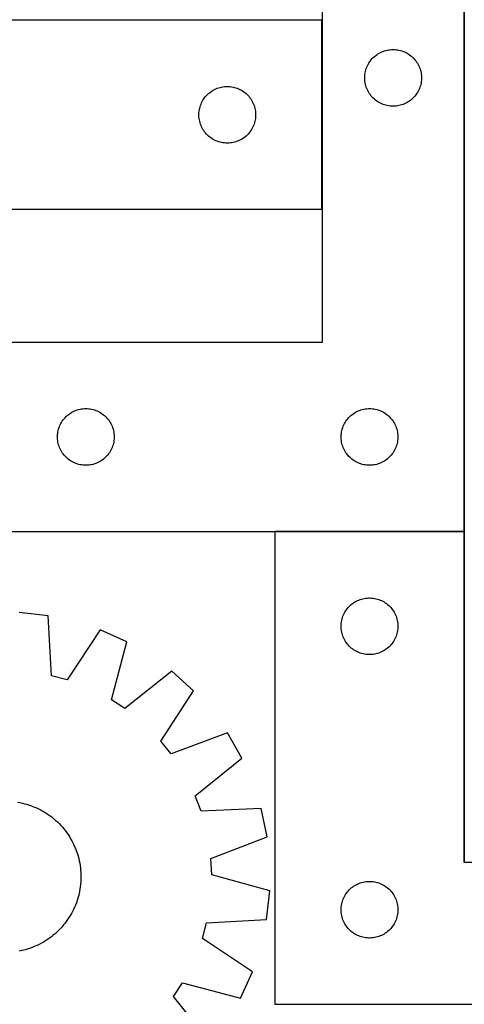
# Model space of a CAD drawing. Header units: millimetres. Extents: x 7 to 1493, y 7 to 2993.
# Tile 12 of 14: x 908 to 1143, y 2188 to 2709. Entities that reach past the tile are written whole.
import ezdxf

# ---------------------------------------------------------------- set-up
doc = ezdxf.new("R2010")
doc.units = ezdxf.units.MM
doc.layers.add('COMMON', color=5, linetype='CONTINUOUS', true_color=0x0000ff)
doc.layers.add('CUT', color=7, linetype='CONTINUOUS', true_color=0x000000)

msp = doc.modelspace()

# ---------------------------------------------------------------- linework, layer by layer
at = {"layer": 'COMMON'}
for p, q in [((1143.237908, 2712.773226), (1143.237908, 2437.773226)), ((1068.037908, 2608.258356), (1068.037908, 2708.258356)), ((1143.137908, 2437.673226), (1043.137908, 2437.673226)), ((1143.237908, 2437.573225), (1143.237908, 2262.773226))]:
    msp.add_line(p, q, dxfattribs=at)
at = {"layer": 'CUT'}
for p, q in [((1068.137908, 2737.773226), (1068.137908, 2537.773226)), ((1143.137908, 2437.773226), (1143.137908, 2737.773226)), ((1067.937907, 2708.258356), (817.937907, 2708.258356)), ((1067.937907, 2608.258356), (1067.937907, 2708.258356)), ((1095.168746, 2688.515509), (1095.735626, 2689.040205)), ((1095.735626, 2689.040205), (1096.328766, 2689.535023)), ((1096.328766, 2689.535023), (1096.946592, 2689.998651)), ((1096.946592, 2689.998651), (1097.587465, 2690.429859)), ((1097.587465, 2690.429859), (1098.249687, 2690.827504)), ((1098.249687, 2690.827504), (1098.931501, 2691.190532)), ((1098.931501, 2691.190532), (1099.631099, 2691.517979)), ((1099.631099, 2691.517979), (1100.346627, 2691.808978)), ((1100.346627, 2691.808978), (1101.076186, 2692.062757)), ((1101.076186, 2692.062757), (1101.817841, 2692.278642)), ((1101.817841, 2692.278642), (1102.569627, 2692.456061)), ((1102.569627, 2692.456061), (1103.329549, 2692.594544)), ((1103.329549, 2692.594544), (1104.095593, 2692.693724)), ((1104.095593, 2692.693724), (1104.865727, 2692.753337)), ((1104.865727, 2692.753337), (1105.637908, 2692.773226)), ((1105.637908, 2692.773226), (1106.410089, 2692.753337)), ((1106.410089, 2692.753337), (1107.180223, 2692.693724)), ((1107.180223, 2692.693724), (1107.946267, 2692.594544)), ((1107.946267, 2692.594544), (1108.706189, 2692.456061)), ((1108.706189, 2692.456061), (1109.457975, 2692.278642)), ((1109.457975, 2692.278642), (1110.199631, 2692.062757)), ((1110.199631, 2692.062757), (1110.929189, 2691.808978)), ((1110.929189, 2691.808978), (1111.644717, 2691.517979)), ((1111.644717, 2691.517979), (1112.344315, 2691.190532)), ((1112.344315, 2691.190532), (1113.026129, 2690.827504)), ((1113.026129, 2690.827504), (1113.688351, 2690.429859)), ((1113.688351, 2690.429859), (1114.329225, 2689.998651)), ((1114.329225, 2689.998651), (1114.94705, 2689.535023)), ((1114.94705, 2689.535023), (1115.54019, 2689.040205)), ((1115.54019, 2689.040205), (1116.10707, 2688.515509)), ((1091.743049, 2683.424144), (1092.052374, 2684.131942)), ((1092.052374, 2684.131942), (1092.397726, 2684.822877)), ((1092.397726, 2684.822877), (1092.778189, 2685.495118)), ((1092.778189, 2685.495118), (1093.192753, 2686.146882)), ((1093.192753, 2686.146882), (1093.640319, 2686.77644)), ((1093.640319, 2686.77644), (1094.119701, 2687.382124)), ((1094.119701, 2687.382124), (1094.629628, 2687.962326)), ((1094.629628, 2687.962326), (1095.168746, 2688.515509)), ((1116.10707, 2688.515509), (1116.646189, 2687.962326)), ((1116.646189, 2687.962326), (1117.156115, 2687.382124)), ((1117.156115, 2687.382124), (1117.635497, 2686.77644)), ((1117.635497, 2686.77644), (1118.083063, 2686.146882)), ((1118.083063, 2686.146882), (1118.497627, 2685.495118)), ((1118.497627, 2685.495118), (1118.87809, 2684.822877)), ((1118.87809, 2684.822877), (1119.223442, 2684.131942)), ((1119.223442, 2684.131942), (1119.532768, 2683.424144)), ((1090.642881, 2678.159445), (1090.682645, 2678.930858)), ((1090.682645, 2678.930858), (1090.762068, 2679.699201)), ((1090.762068, 2679.699201), (1090.880939, 2680.462437)), ((1090.880939, 2680.462437), (1091.038942, 2681.218542)), ((1091.038942, 2681.218542), (1091.23566, 2681.96551)), ((1091.23566, 2681.96551), (1091.47057, 2682.701362)), ((1091.47057, 2682.701362), (1091.743049, 2683.424144)), ((1119.532768, 2683.424144), (1119.805246, 2682.701362)), ((1119.805246, 2682.701362), (1120.040156, 2681.96551)), ((1120.040156, 2681.96551), (1120.236874, 2681.218542)), ((1120.236874, 2681.218542), (1120.394877, 2680.462437)), ((1120.394877, 2680.462437), (1120.513748, 2679.699201)), ((1120.513748, 2679.699201), (1120.593171, 2678.930858)), ((1120.593171, 2678.930858), (1120.632935, 2678.159445)), ((1014.869626, 2672.941191), (1015.629548, 2673.079674)), ((1015.629548, 2673.079674), (1016.395592, 2673.178854)), ((1016.395592, 2673.178854), (1017.165726, 2673.238467)), ((1017.165726, 2673.238467), (1017.937907, 2673.258356)), ((1017.937907, 2673.258356), (1018.710088, 2673.238467)), ((1018.710088, 2673.238467), (1019.480222, 2673.178854)), ((1019.480222, 2673.178854), (1020.246266, 2673.079674)), ((1020.246266, 2673.079674), (1021.006188, 2672.941191)), ((1090.642881, 2677.387007), (1090.642881, 2678.159445)), ((1090.682645, 2676.615594), (1090.642881, 2677.387007)), ((1090.762068, 2675.84725), (1090.682645, 2676.615594)), ((1090.880939, 2675.084014), (1090.762068, 2675.84725)), ((1091.038942, 2674.32791), (1090.880939, 2675.084014)), ((1091.23566, 2673.580941), (1091.038942, 2674.32791)), ((1091.47057, 2672.84509), (1091.23566, 2673.580941)), ((1120.040156, 2673.580941), (1119.805246, 2672.84509)), ((1120.236874, 2674.32791), (1120.040156, 2673.580941)), ((1120.394877, 2675.084014), (1120.236874, 2674.32791)), ((1120.513748, 2675.84725), (1120.394877, 2675.084014)), ((1120.593171, 2676.615594), (1120.513748, 2675.84725)), ((1120.632935, 2677.387007), (1120.593171, 2676.615594)), ((1120.632935, 2678.159445), (1120.632935, 2677.387007)), ((1005.940318, 2667.26157), (1006.4197, 2667.867253)), ((1006.4197, 2667.867253), (1006.929627, 2668.447456)), ((1006.929627, 2668.447456), (1007.468745, 2669.000639)), ((1007.468745, 2669.000639), (1008.035625, 2669.525335)), ((1008.035625, 2669.525335), (1008.628765, 2670.020153)), ((1008.628765, 2670.020153), (1009.246591, 2670.483781)), ((1009.246591, 2670.483781), (1009.887464, 2670.914989)), ((1009.887464, 2670.914989), (1010.549686, 2671.312634)), ((1010.549686, 2671.312634), (1011.2315, 2671.675662)), ((1011.2315, 2671.675662), (1011.931098, 2672.003109)), ((1011.931098, 2672.003109), (1012.646626, 2672.294108)), ((1012.646626, 2672.294108), (1013.376185, 2672.547886)), ((1013.376185, 2672.547886), (1014.11784, 2672.763772)), ((1014.11784, 2672.763772), (1014.869626, 2672.941191)), ((1021.006188, 2672.941191), (1021.757974, 2672.763772)), ((1021.757974, 2672.763772), (1022.49963, 2672.547886)), ((1022.49963, 2672.547886), (1023.229188, 2672.294108)), ((1023.229188, 2672.294108), (1023.944716, 2672.003109)), ((1023.944716, 2672.003109), (1024.644314, 2671.675662)), ((1024.644314, 2671.675662), (1025.326128, 2671.312634)), ((1025.326128, 2671.312634), (1025.98835, 2670.914989)), ((1025.98835, 2670.914989), (1026.629224, 2670.483781)), ((1026.629224, 2670.483781), (1027.247049, 2670.020153)), ((1027.247049, 2670.020153), (1027.840189, 2669.525335)), ((1027.840189, 2669.525335), (1028.407069, 2669.000639)), ((1028.407069, 2669.000639), (1028.946188, 2668.447456)), ((1028.946188, 2668.447456), (1029.456114, 2667.867253)), ((1029.456114, 2667.867253), (1029.935496, 2667.26157)), ((1091.743049, 2672.122307), (1091.47057, 2672.84509)), ((1092.052374, 2671.41451), (1091.743049, 2672.122307)), ((1092.397726, 2670.723575), (1092.052374, 2671.41451)), ((1092.778189, 2670.051334), (1092.397726, 2670.723575)), ((1093.192753, 2669.39957), (1092.778189, 2670.051334)), ((1093.640319, 2668.770012), (1093.192753, 2669.39957)), ((1094.119701, 2668.164328), (1093.640319, 2668.770012)), ((1094.629628, 2667.584126), (1094.119701, 2668.164328)), ((1117.156115, 2668.164328), (1116.646189, 2667.584126)), ((1117.635497, 2668.770012), (1117.156115, 2668.164328)), ((1118.083063, 2669.39957), (1117.635497, 2668.770012)), ((1118.497627, 2670.051334), (1118.083063, 2669.39957)), ((1118.87809, 2670.723575), (1118.497627, 2670.051334)), ((1119.223442, 2671.41451), (1118.87809, 2670.723575)), ((1119.532768, 2672.122307), (1119.223442, 2671.41451)), ((1119.805246, 2672.84509), (1119.532768, 2672.122307)), ((1003.535659, 2662.45064), (1003.770569, 2663.186491)), ((1003.770569, 2663.186491), (1004.043048, 2663.909274)), ((1004.043048, 2663.909274), (1004.352373, 2664.617072)), ((1004.352373, 2664.617072), (1004.697725, 2665.308007)), ((1004.697725, 2665.308007), (1005.078188, 2665.980248)), ((1005.078188, 2665.980248), (1005.492752, 2666.632012)), ((1005.492752, 2666.632012), (1005.940318, 2667.26157)), ((1029.935496, 2667.26157), (1030.383062, 2666.632012)), ((1030.383062, 2666.632012), (1030.797626, 2665.980248)), ((1030.797626, 2665.980248), (1031.178089, 2665.308007)), ((1031.178089, 2665.308007), (1031.523441, 2664.617072)), ((1031.523441, 2664.617072), (1031.832767, 2663.909274)), ((1031.832767, 2663.909274), (1032.105245, 2663.186491)), ((1032.105245, 2663.186491), (1032.340155, 2662.45064)), ((1095.168746, 2667.030943), (1094.629628, 2667.584126)), ((1095.735626, 2666.506247), (1095.168746, 2667.030943)), ((1096.328766, 2666.011429), (1095.735626, 2666.506247)), ((1096.946592, 2665.547801), (1096.328766, 2666.011429)), ((1097.587465, 2665.116592), (1096.946592, 2665.547801)), ((1098.249687, 2664.718947), (1097.587465, 2665.116592)), ((1098.931501, 2664.35592), (1098.249687, 2664.718947)), ((1099.631099, 2664.028472), (1098.931501, 2664.35592)), ((1100.346627, 2663.737474), (1099.631099, 2664.028472)), ((1101.076186, 2663.483695), (1100.346627, 2663.737474)), ((1101.817841, 2663.26781), (1101.076186, 2663.483695)), ((1102.569627, 2663.090391), (1101.817841, 2663.26781)), ((1103.329549, 2662.951907), (1102.569627, 2663.090391)), ((1104.095593, 2662.852728), (1103.329549, 2662.951907)), ((1104.865727, 2662.793114), (1104.095593, 2662.852728)), ((1105.637908, 2662.773226), (1104.865727, 2662.793114)), ((1106.410089, 2662.793114), (1105.637908, 2662.773226)), ((1107.180223, 2662.852728), (1106.410089, 2662.793114)), ((1107.946267, 2662.951907), (1107.180223, 2662.852728)), ((1108.706189, 2663.090391), (1107.946267, 2662.951907)), ((1109.457975, 2663.26781), (1108.706189, 2663.090391)), ((1110.199631, 2663.483695), (1109.457975, 2663.26781)), ((1110.929189, 2663.737474), (1110.199631, 2663.483695)), ((1111.644717, 2664.028472), (1110.929189, 2663.737474)), ((1112.344315, 2664.35592), (1111.644717, 2664.028472)), ((1113.026129, 2664.718947), (1112.344315, 2664.35592)), ((1113.688351, 2665.116592), (1113.026129, 2664.718947)), ((1114.329225, 2665.547801), (1113.688351, 2665.116592)), ((1114.94705, 2666.011429), (1114.329225, 2665.547801)), ((1115.54019, 2666.506247), (1114.94705, 2666.011429)), ((1116.10707, 2667.030943), (1115.54019, 2666.506247)), ((1116.646189, 2667.584126), (1116.10707, 2667.030943)), ((1002.94288, 2658.644574), (1002.982644, 2659.415988)), ((1002.94288, 2657.872137), (1002.94288, 2658.644574)), ((1002.982644, 2657.100724), (1002.94288, 2657.872137)), ((1002.982644, 2659.415988), (1003.062067, 2660.184331)), ((1003.062067, 2660.184331), (1003.180938, 2660.947567)), ((1003.180938, 2660.947567), (1003.338941, 2661.703672)), ((1003.338941, 2661.703672), (1003.535659, 2662.45064)), ((1032.340155, 2662.45064), (1032.536873, 2661.703672)), ((1032.536873, 2661.703672), (1032.694876, 2660.947567)), ((1032.694876, 2660.947567), (1032.813747, 2660.184331)), ((1032.813747, 2660.184331), (1032.89317, 2659.415988)), ((1032.89317, 2659.415988), (1032.932934, 2658.644574)), ((1032.932934, 2657.872137), (1032.89317, 2657.100724)), ((1032.932934, 2658.644574), (1032.932934, 2657.872137)), ((1003.062067, 2656.33238), (1002.982644, 2657.100724)), ((1003.180938, 2655.569144), (1003.062067, 2656.33238)), ((1003.338941, 2654.81304), (1003.180938, 2655.569144)), ((1003.535659, 2654.066071), (1003.338941, 2654.81304)), ((1003.770569, 2653.33022), (1003.535659, 2654.066071)), ((1004.043048, 2652.607437), (1003.770569, 2653.33022)), ((1004.352373, 2651.89964), (1004.043048, 2652.607437)), ((1031.832767, 2652.607437), (1031.523441, 2651.89964)), ((1032.105245, 2653.33022), (1031.832767, 2652.607437)), ((1032.340155, 2654.066071), (1032.105245, 2653.33022)), ((1032.536873, 2654.81304), (1032.340155, 2654.066071)), ((1032.694876, 2655.569144), (1032.536873, 2654.81304)), ((1032.813747, 2656.33238), (1032.694876, 2655.569144)), ((1032.89317, 2657.100724), (1032.813747, 2656.33238)), ((1004.697725, 2651.208705), (1004.352373, 2651.89964)), ((1005.078188, 2650.536464), (1004.697725, 2651.208705)), ((1005.492752, 2649.8847), (1005.078188, 2650.536464)), ((1005.940318, 2649.255142), (1005.492752, 2649.8847)), ((1006.4197, 2648.649458), (1005.940318, 2649.255142)), ((1006.929627, 2648.069256), (1006.4197, 2648.649458)), ((1007.468745, 2647.516073), (1006.929627, 2648.069256)), ((1008.035625, 2646.991377), (1007.468745, 2647.516073)), ((1008.628765, 2646.496559), (1008.035625, 2646.991377)), ((1027.840189, 2646.991377), (1027.247049, 2646.496559)), ((1028.407069, 2647.516073), (1027.840189, 2646.991377)), ((1028.946188, 2648.069256), (1028.407069, 2647.516073)), ((1029.456114, 2648.649458), (1028.946188, 2648.069256)), ((1029.935496, 2649.255142), (1029.456114, 2648.649458)), ((1030.383062, 2649.8847), (1029.935496, 2649.255142)), ((1030.797626, 2650.536464), (1030.383062, 2649.8847)), ((1031.178089, 2651.208705), (1030.797626, 2650.536464)), ((1031.523441, 2651.89964), (1031.178089, 2651.208705)), ((1009.246591, 2646.032931), (1008.628765, 2646.496559)), ((1009.887464, 2645.601722), (1009.246591, 2646.032931)), ((1010.549686, 2645.204077), (1009.887464, 2645.601722)), ((1011.2315, 2644.84105), (1010.549686, 2645.204077)), ((1011.931098, 2644.513602), (1011.2315, 2644.84105)), ((1012.646626, 2644.222603), (1011.931098, 2644.513602)), ((1013.376185, 2643.968825), (1012.646626, 2644.222603)), ((1014.11784, 2643.75294), (1013.376185, 2643.968825)), ((1014.869626, 2643.57552), (1014.11784, 2643.75294)), ((1015.629548, 2643.437037), (1014.869626, 2643.57552)), ((1016.395592, 2643.337858), (1015.629548, 2643.437037)), ((1017.165726, 2643.278244), (1016.395592, 2643.337858)), ((1017.937907, 2643.258356), (1017.165726, 2643.278244)), ((1018.710088, 2643.278244), (1017.937907, 2643.258356)), ((1019.480222, 2643.337858), (1018.710088, 2643.278244)), ((1020.246266, 2643.437037), (1019.480222, 2643.337858)), ((1021.006188, 2643.57552), (1020.246266, 2643.437037)), ((1021.757974, 2643.75294), (1021.006188, 2643.57552)), ((1022.49963, 2643.968825), (1021.757974, 2643.75294)), ((1023.229188, 2644.222603), (1022.49963, 2643.968825)), ((1023.944716, 2644.513602), (1023.229188, 2644.222603)), ((1024.644314, 2644.84105), (1023.944716, 2644.513602)), ((1025.326128, 2645.204077), (1024.644314, 2644.84105)), ((1025.98835, 2645.601722), (1025.326128, 2645.204077)), ((1026.629224, 2646.032931), (1025.98835, 2645.601722)), ((1027.247049, 2646.496559), (1026.629224, 2646.032931)), ((892.937907, 2608.258356), (1067.937907, 2608.258356)), ((1068.137908, 2537.773226), (893.137908, 2537.773226)), ((935.749687, 2500.827504), (936.431501, 2501.190532)), ((936.431501, 2501.190532), (937.131099, 2501.517979)), ((937.131099, 2501.517979), (937.846627, 2501.808978)), ((937.846627, 2501.808978), (938.576186, 2502.062757)), ((938.576186, 2502.062757), (939.317841, 2502.278642)), ((939.317841, 2502.278642), (940.069627, 2502.456061)), ((940.069627, 2502.456061), (940.829549, 2502.594544)), ((940.829549, 2502.594544), (941.595593, 2502.693724)), ((941.595593, 2502.693724), (942.365727, 2502.753337)), ((942.365727, 2502.753337), (943.137908, 2502.773226)), ((943.137908, 2502.773226), (943.910089, 2502.753337)), ((943.910089, 2502.753337), (944.680223, 2502.693724)), ((944.680223, 2502.693724), (945.446267, 2502.594544)), ((945.446267, 2502.594544), (946.206189, 2502.456061)), ((946.206189, 2502.456061), (946.957975, 2502.278642)), ((946.957975, 2502.278642), (947.699631, 2502.062757)), ((947.699631, 2502.062757), (948.429189, 2501.808978)), ((948.429189, 2501.808978), (949.144717, 2501.517979)), ((949.144717, 2501.517979), (949.844315, 2501.190532)), ((949.844315, 2501.190532), (950.526129, 2500.827504)), ((1085.749687, 2500.827504), (1086.431501, 2501.190532)), ((1086.431501, 2501.190532), (1087.131099, 2501.517979)), ((1087.131099, 2501.517979), (1087.846627, 2501.808978)), ((1087.846627, 2501.808978), (1088.576186, 2502.062757)), ((1088.576186, 2502.062757), (1089.317841, 2502.278642)), ((1089.317841, 2502.278642), (1090.069627, 2502.456061)), ((1090.069627, 2502.456061), (1090.829549, 2502.594544)), ((1090.829549, 2502.594544), (1091.595593, 2502.693724)), ((1091.595593, 2502.693724), (1092.365727, 2502.753337)), ((1092.365727, 2502.753337), (1093.137908, 2502.773226)), ((1093.137908, 2502.773226), (1093.910089, 2502.753337)), ((1093.910089, 2502.753337), (1094.680223, 2502.693724)), ((1094.680223, 2502.693724), (1095.446267, 2502.594544)), ((1095.446267, 2502.594544), (1096.206189, 2502.456061)), ((1096.206189, 2502.456061), (1096.957975, 2502.278642)), ((1096.957975, 2502.278642), (1097.699631, 2502.062757)), ((1097.699631, 2502.062757), (1098.429189, 2501.808978)), ((1098.429189, 2501.808978), (1099.144717, 2501.517979)), ((1099.144717, 2501.517979), (1099.844315, 2501.190532)), ((1099.844315, 2501.190532), (1100.526129, 2500.827504)), ((930.278189, 2495.495118), (930.692753, 2496.146882)), ((930.692753, 2496.146882), (931.140319, 2496.77644)), ((931.140319, 2496.77644), (931.619701, 2497.382124)), ((931.619701, 2497.382124), (932.129628, 2497.962326)), ((932.129628, 2497.962326), (932.668746, 2498.515509)), ((932.668746, 2498.515509), (933.235626, 2499.040205)), ((933.235626, 2499.040205), (933.828766, 2499.535023)), ((933.828766, 2499.535023), (934.446592, 2499.998651)), ((934.446592, 2499.998651), (935.087465, 2500.429859)), ((935.087465, 2500.429859), (935.749687, 2500.827504)), ((950.526129, 2500.827504), (951.188351, 2500.429859)), ((951.188351, 2500.429859), (951.829225, 2499.998651)), ((951.829225, 2499.998651), (952.44705, 2499.535023)), ((952.44705, 2499.535023), (953.04019, 2499.040205)), ((953.04019, 2499.040205), (953.60707, 2498.515509)), ((953.60707, 2498.515509), (954.146189, 2497.962326)), ((954.146189, 2497.962326), (954.656115, 2497.382124)), ((954.656115, 2497.382124), (955.135497, 2496.77644)), ((955.135497, 2496.77644), (955.583063, 2496.146882)), ((955.583063, 2496.146882), (955.997627, 2495.495118)), ((1080.278189, 2495.495118), (1080.692753, 2496.146882)), ((1080.692753, 2496.146882), (1081.140319, 2496.77644)), ((1081.140319, 2496.77644), (1081.619701, 2497.382124)), ((1081.619701, 2497.382124), (1082.129628, 2497.962326)), ((1082.129628, 2497.962326), (1082.668746, 2498.515509)), ((1082.668746, 2498.515509), (1083.235626, 2499.040205)), ((1083.235626, 2499.040205), (1083.828766, 2499.535023)), ((1083.828766, 2499.535023), (1084.446592, 2499.998651)), ((1084.446592, 2499.998651), (1085.087465, 2500.429859)), ((1085.087465, 2500.429859), (1085.749687, 2500.827504)), ((1100.526129, 2500.827504), (1101.188351, 2500.429859)), ((1101.188351, 2500.429859), (1101.829225, 2499.998651)), ((1101.829225, 2499.998651), (1102.44705, 2499.535023)), ((1102.44705, 2499.535023), (1103.04019, 2499.040205)), ((1103.04019, 2499.040205), (1103.60707, 2498.515509)), ((1103.60707, 2498.515509), (1104.146189, 2497.962326)), ((1104.146189, 2497.962326), (1104.656115, 2497.382124)), ((1104.656115, 2497.382124), (1105.135497, 2496.77644)), ((1105.135497, 2496.77644), (1105.583063, 2496.146882)), ((1105.583063, 2496.146882), (1105.997627, 2495.495118)), ((928.380939, 2490.462437), (928.538942, 2491.218542)), ((928.538942, 2491.218542), (928.73566, 2491.96551)), ((928.73566, 2491.96551), (928.97057, 2492.701362)), ((928.97057, 2492.701362), (929.243049, 2493.424144)), ((929.243049, 2493.424144), (929.552374, 2494.131942)), ((929.552374, 2494.131942), (929.897726, 2494.822877)), ((929.897726, 2494.822877), (930.278189, 2495.495118)), ((955.997627, 2495.495118), (956.37809, 2494.822877)), ((956.37809, 2494.822877), (956.723442, 2494.131942)), ((956.723442, 2494.131942), (957.032768, 2493.424144)), ((957.032768, 2493.424144), (957.305246, 2492.701362)), ((957.305246, 2492.701362), (957.540156, 2491.96551)), ((957.540156, 2491.96551), (957.736874, 2491.218542)), ((957.736874, 2491.218542), (957.894877, 2490.462437)), ((1078.380939, 2490.462437), (1078.538942, 2491.218542)), ((1078.538942, 2491.218542), (1078.73566, 2491.96551)), ((1078.73566, 2491.96551), (1078.97057, 2492.701362)), ((1078.97057, 2492.701362), (1079.243049, 2493.424144)), ((1079.243049, 2493.424144), (1079.552374, 2494.131942)), ((1079.552374, 2494.131942), (1079.897726, 2494.822877)), ((1079.897726, 2494.822877), (1080.278189, 2495.495118)), ((1105.997627, 2495.495118), (1106.37809, 2494.822877)), ((1106.37809, 2494.822877), (1106.723442, 2494.131942)), ((1106.723442, 2494.131942), (1107.032768, 2493.424144)), ((1107.032768, 2493.424144), (1107.305246, 2492.701362)), ((1107.305246, 2492.701362), (1107.540156, 2491.96551)), ((1107.540156, 2491.96551), (1107.736874, 2491.218542)), ((1107.736874, 2491.218542), (1107.894877, 2490.462437)), ((928.142881, 2488.159445), (928.182645, 2488.930858)), ((928.142881, 2487.387007), (928.142881, 2488.159445)), ((928.182645, 2486.615594), (928.142881, 2487.387007)), ((928.182645, 2488.930858), (928.262068, 2489.699201)), ((928.262068, 2485.84725), (928.182645, 2486.615594)), ((928.262068, 2489.699201), (928.380939, 2490.462437)), ((928.380939, 2485.084014), (928.262068, 2485.84725)), ((957.894877, 2490.462437), (958.013748, 2489.699201)), ((958.013748, 2485.84725), (957.894877, 2485.084014)), ((958.013748, 2489.699201), (958.093171, 2488.930858)), ((958.093171, 2486.615594), (958.013748, 2485.84725)), ((958.093171, 2488.930858), (958.132935, 2488.159445)), ((958.132935, 2487.387007), (958.093171, 2486.615594)), ((958.132935, 2488.159445), (958.132935, 2487.387007)), ((1078.142881, 2488.159445), (1078.182645, 2488.930858)), ((1078.142881, 2487.387007), (1078.142881, 2488.159445)), ((1078.182645, 2486.615594), (1078.142881, 2487.387007)), ((1078.182645, 2488.930858), (1078.262068, 2489.699201)), ((1078.262068, 2485.84725), (1078.182645, 2486.615594)), ((1078.262068, 2489.699201), (1078.380939, 2490.462437)), ((1078.380939, 2485.084014), (1078.262068, 2485.84725)), ((1107.894877, 2490.462437), (1108.013748, 2489.699201)), ((1108.013748, 2485.84725), (1107.894877, 2485.084014)), ((1108.013748, 2489.699201), (1108.093171, 2488.930858)), ((1108.093171, 2486.615594), (1108.013748, 2485.84725)), ((1108.093171, 2488.930858), (1108.132935, 2488.159445)), ((1108.132935, 2487.387007), (1108.093171, 2486.615594)), ((1108.132935, 2488.159445), (1108.132935, 2487.387007)), ((928.538942, 2484.32791), (928.380939, 2485.084014)), ((928.73566, 2483.580941), (928.538942, 2484.32791)), ((928.97057, 2482.84509), (928.73566, 2483.580941)), ((929.243049, 2482.122307), (928.97057, 2482.84509)), ((929.552374, 2481.41451), (929.243049, 2482.122307)), ((929.897726, 2480.723575), (929.552374, 2481.41451)), ((930.278189, 2480.051334), (929.897726, 2480.723575)), ((956.37809, 2480.723575), (955.997627, 2480.051334)), ((956.723442, 2481.41451), (956.37809, 2480.723575)), ((957.032768, 2482.122307), (956.723442, 2481.41451)), ((957.305246, 2482.84509), (957.032768, 2482.122307)), ((957.540156, 2483.580941), (957.305246, 2482.84509)), ((957.736874, 2484.32791), (957.540156, 2483.580941)), ((957.894877, 2485.084014), (957.736874, 2484.32791)), ((1078.538942, 2484.32791), (1078.380939, 2485.084014)), ((1078.73566, 2483.580941), (1078.538942, 2484.32791)), ((1078.97057, 2482.84509), (1078.73566, 2483.580941)), ((1079.243049, 2482.122307), (1078.97057, 2482.84509)), ((1079.552374, 2481.41451), (1079.243049, 2482.122307)), ((1079.897726, 2480.723575), (1079.552374, 2481.41451)), ((1080.278189, 2480.051334), (1079.897726, 2480.723575)), ((1106.37809, 2480.723575), (1105.997627, 2480.051334)), ((1106.723442, 2481.41451), (1106.37809, 2480.723575)), ((1107.032768, 2482.122307), (1106.723442, 2481.41451)), ((1107.305246, 2482.84509), (1107.032768, 2482.122307)), ((1107.540156, 2483.580941), (1107.305246, 2482.84509)), ((1107.736874, 2484.32791), (1107.540156, 2483.580941)), ((1107.894877, 2485.084014), (1107.736874, 2484.32791)), ((930.692753, 2479.39957), (930.278189, 2480.051334)), ((931.140319, 2478.770012), (930.692753, 2479.39957)), ((931.619701, 2478.164328), (931.140319, 2478.770012)), ((932.129628, 2477.584126), (931.619701, 2478.164328)), ((932.668746, 2477.030943), (932.129628, 2477.584126)), ((933.235626, 2476.506247), (932.668746, 2477.030943)), ((933.828766, 2476.011429), (933.235626, 2476.506247)), ((934.446592, 2475.547801), (933.828766, 2476.011429)), ((935.087465, 2475.116592), (934.446592, 2475.547801)), ((935.749687, 2474.718947), (935.087465, 2475.116592)), ((951.188351, 2475.116592), (950.526129, 2474.718947)), ((951.829225, 2475.547801), (951.188351, 2475.116592)), ((952.44705, 2476.011429), (951.829225, 2475.547801)), ((953.04019, 2476.506247), (952.44705, 2476.011429)), ((953.60707, 2477.030943), (953.04019, 2476.506247)), ((954.146189, 2477.584126), (953.60707, 2477.030943)), ((954.656115, 2478.164328), (954.146189, 2477.584126)), ((955.135497, 2478.770012), (954.656115, 2478.164328)), ((955.583063, 2479.39957), (955.135497, 2478.770012)), ((955.997627, 2480.051334), (955.583063, 2479.39957)), ((1080.692753, 2479.39957), (1080.278189, 2480.051334)), ((1081.140319, 2478.770012), (1080.692753, 2479.39957)), ((1081.619701, 2478.164328), (1081.140319, 2478.770012)), ((1082.129628, 2477.584126), (1081.619701, 2478.164328)), ((1082.668746, 2477.030943), (1082.129628, 2477.584126)), ((1083.235626, 2476.506247), (1082.668746, 2477.030943)), ((1083.828766, 2476.011429), (1083.235626, 2476.506247)), ((1084.446592, 2475.547801), (1083.828766, 2476.011429)), ((1085.087465, 2475.116592), (1084.446592, 2475.547801)), ((1085.749687, 2474.718947), (1085.087465, 2475.116592)), ((1101.188351, 2475.116592), (1100.526129, 2474.718947)), ((1101.829225, 2475.547801), (1101.188351, 2475.116592)), ((1102.44705, 2476.011429), (1101.829225, 2475.547801)), ((1103.04019, 2476.506247), (1102.44705, 2476.011429)), ((1103.60707, 2477.030943), (1103.04019, 2476.506247)), ((1104.146189, 2477.584126), (1103.60707, 2477.030943)), ((1104.656115, 2478.164328), (1104.146189, 2477.584126)), ((1105.135497, 2478.770012), (1104.656115, 2478.164328)), ((1105.583063, 2479.39957), (1105.135497, 2478.770012)), ((1105.997627, 2480.051334), (1105.583063, 2479.39957)), ((936.431501, 2474.35592), (935.749687, 2474.718947)), ((937.131099, 2474.028472), (936.431501, 2474.35592)), ((937.846627, 2473.737474), (937.131099, 2474.028472)), ((938.576186, 2473.483695), (937.846627, 2473.737474)), ((939.317841, 2473.26781), (938.576186, 2473.483695)), ((940.069627, 2473.090391), (939.317841, 2473.26781)), ((940.829549, 2472.951907), (940.069627, 2473.090391)), ((941.595593, 2472.852728), (940.829549, 2472.951907)), ((942.365727, 2472.793114), (941.595593, 2472.852728)), ((943.137908, 2472.773226), (942.365727, 2472.793114)), ((943.910089, 2472.793114), (943.137908, 2472.773226)), ((944.680223, 2472.852728), (943.910089, 2472.793114)), ((945.446267, 2472.951907), (944.680223, 2472.852728)), ((946.206189, 2473.090391), (945.446267, 2472.951907)), ((946.957975, 2473.26781), (946.206189, 2473.090391)), ((947.699631, 2473.483695), (946.957975, 2473.26781)), ((948.429189, 2473.737474), (947.699631, 2473.483695)), ((949.144717, 2474.028472), (948.429189, 2473.737474)), ((949.844315, 2474.35592), (949.144717, 2474.028472)), ((950.526129, 2474.718947), (949.844315, 2474.35592)), ((1086.431501, 2474.35592), (1085.749687, 2474.718947)), ((1087.131099, 2474.028472), (1086.431501, 2474.35592)), ((1087.846627, 2473.737474), (1087.131099, 2474.028472)), ((1088.576186, 2473.483695), (1087.846627, 2473.737474)), ((1089.317841, 2473.26781), (1088.576186, 2473.483695)), ((1090.069627, 2473.090391), (1089.317841, 2473.26781)), ((1090.829549, 2472.951907), (1090.069627, 2473.090391)), ((1091.595593, 2472.852728), (1090.829549, 2472.951907)), ((1092.365727, 2472.793114), (1091.595593, 2472.852728)), ((1093.137908, 2472.773226), (1092.365727, 2472.793114)), ((1093.910089, 2472.793114), (1093.137908, 2472.773226)), ((1094.680223, 2472.852728), (1093.910089, 2472.793114)), ((1095.446267, 2472.951907), (1094.680223, 2472.852728)), ((1096.206189, 2473.090391), (1095.446267, 2472.951907)), ((1096.957975, 2473.26781), (1096.206189, 2473.090391)), ((1097.699631, 2473.483695), (1096.957975, 2473.26781)), ((1098.429189, 2473.737474), (1097.699631, 2473.483695)), ((1099.144717, 2474.028472), (1098.429189, 2473.737474)), ((1099.844315, 2474.35592), (1099.144717, 2474.028472)), ((1100.526129, 2474.718947), (1099.844315, 2474.35592)), ((893.137908, 2437.773226), (1143.137908, 2437.773226)), ((1143.137908, 2437.573225), (1043.137908, 2437.573225)), ((1043.137908, 2437.573225), (1043.137908, 2187.573225)), ((1143.137908, 2262.573225), (1143.137908, 2437.573225)), ((1088.945624, 2401.975473), (1089.692592, 2402.17219)), ((1089.692592, 2402.17219), (1090.448697, 2402.330194)), ((1090.448697, 2402.330194), (1091.211933, 2402.449065)), ((1091.211933, 2402.449065), (1091.980276, 2402.528488)), ((1091.980276, 2402.528488), (1092.751689, 2402.568252)), ((1092.751689, 2402.568252), (1093.524127, 2402.568252)), ((1093.524127, 2402.568252), (1094.29554, 2402.528488)), ((1094.29554, 2402.528488), (1095.063883, 2402.449065)), ((1095.063883, 2402.449065), (1095.827119, 2402.330194)), ((1095.827119, 2402.330194), (1096.583224, 2402.17219)), ((1096.583224, 2402.17219), (1097.330193, 2401.975473)), ((1080.912483, 2396.264541), (1081.376111, 2396.882367)), ((1081.376111, 2396.882367), (1081.870929, 2397.475507)), ((1081.870929, 2397.475507), (1082.395625, 2398.042387)), ((1082.395625, 2398.042387), (1082.948808, 2398.581505)), ((1082.948808, 2398.581505), (1083.52901, 2399.091432)), ((1083.52901, 2399.091432), (1084.134694, 2399.570813)), ((1084.134694, 2399.570813), (1084.764252, 2400.01838)), ((1084.764252, 2400.01838), (1085.416016, 2400.432944)), ((1085.416016, 2400.432944), (1086.088257, 2400.813407)), ((1086.088257, 2400.813407), (1086.779192, 2401.158759)), ((1086.779192, 2401.158759), (1087.48699, 2401.468084)), ((1087.48699, 2401.468084), (1088.209772, 2401.740563)), ((1088.209772, 2401.740563), (1088.945624, 2401.975473)), ((1097.330193, 2401.975473), (1098.066044, 2401.740563)), ((1098.066044, 2401.740563), (1098.788826, 2401.468084)), ((1098.788826, 2401.468084), (1099.496624, 2401.158759)), ((1099.496624, 2401.158759), (1100.187559, 2400.813407)), ((1100.187559, 2400.813407), (1100.8598, 2400.432944)), ((1100.8598, 2400.432944), (1101.511564, 2400.01838)), ((1101.511564, 2400.01838), (1102.141122, 2399.570813)), ((1102.141122, 2399.570813), (1102.746806, 2399.091432)), ((1102.746806, 2399.091432), (1103.327008, 2398.581505)), ((1103.327008, 2398.581505), (1103.880191, 2398.042387)), ((1103.880191, 2398.042387), (1104.404887, 2397.475507)), ((1104.404887, 2397.475507), (1104.899705, 2396.882367)), ((1104.899705, 2396.882367), (1105.363333, 2396.264541)), ((923.228339, 2393.154339), (907.931415, 2394.808026)), ((924.971619, 2361.437849), (923.228339, 2393.154339)), ((1078.632492, 2391.393292), (1078.848377, 2392.134947)), ((1078.848377, 2392.134947), (1079.102156, 2392.864506)), ((1079.102156, 2392.864506), (1079.393154, 2393.580033)), ((1079.393154, 2393.580033), (1079.720602, 2394.279632)), ((1079.720602, 2394.279632), (1080.083629, 2394.961446)), ((1080.083629, 2394.961446), (1080.481275, 2395.623668)), ((1080.481275, 2395.623668), (1080.912483, 2396.264541)), ((1105.363333, 2396.264541), (1105.794541, 2395.623668)), ((1105.794541, 2395.623668), (1106.192187, 2394.961446)), ((1106.192187, 2394.961446), (1106.555214, 2394.279632)), ((1106.555214, 2394.279632), (1106.882662, 2393.580033)), ((1106.882662, 2393.580033), (1107.17366, 2392.864506)), ((1107.17366, 2392.864506), (1107.427439, 2392.134947)), ((1107.427439, 2392.134947), (1107.643324, 2391.393292)), ((1078.137908, 2387.573225), (1078.157797, 2388.345406)), ((1078.157797, 2386.801044), (1078.137908, 2387.573225)), ((1078.157797, 2388.345406), (1078.21741, 2389.11554)), ((1078.21741, 2386.03091), (1078.157797, 2386.801044)), ((1078.21741, 2389.11554), (1078.31659, 2389.881583)), ((1078.31659, 2389.881583), (1078.455073, 2390.641506)), ((1078.455073, 2390.641506), (1078.632492, 2391.393292)), ((1107.643324, 2391.393292), (1107.820743, 2390.641506)), ((1107.820743, 2390.641506), (1107.959226, 2389.881583)), ((1107.959226, 2389.881583), (1108.058406, 2389.11554)), ((1108.058406, 2389.11554), (1108.118019, 2388.345406)), ((1108.118019, 2386.801044), (1108.058406, 2386.03091)), ((1108.118019, 2388.345406), (1108.137908, 2387.573225)), ((1108.137908, 2387.573225), (1108.118019, 2386.801044)), ((950.772705, 2385.686161), (933.247177, 2359.194075)), ((964.809927, 2379.386402), (950.772705, 2385.686161)), ((1078.31659, 2385.264866), (1078.21741, 2386.03091)), ((1078.455073, 2384.504944), (1078.31659, 2385.264866)), ((1078.632492, 2383.753158), (1078.455073, 2384.504944)), ((1078.848377, 2383.011502), (1078.632492, 2383.753158)), ((1079.102156, 2382.281944), (1078.848377, 2383.011502)), ((1079.393154, 2381.566416), (1079.102156, 2382.281944)), ((1079.720602, 2380.866818), (1079.393154, 2381.566416)), ((1106.882662, 2381.566416), (1106.555214, 2380.866818)), ((1107.17366, 2382.281944), (1106.882662, 2381.566416)), ((1107.427439, 2383.011502), (1107.17366, 2382.281944)), ((1107.643324, 2383.753158), (1107.427439, 2383.011502)), ((1107.820743, 2384.504944), (1107.643324, 2383.753158)), ((1107.959226, 2385.264866), (1107.820743, 2384.504944)), ((1108.058406, 2386.03091), (1107.959226, 2385.264866)), ((956.666951, 2348.683524), (964.809927, 2379.386402)), ((1080.083629, 2380.185004), (1079.720602, 2380.866818)), ((1080.481275, 2379.522782), (1080.083629, 2380.185004)), ((1080.912483, 2378.881908), (1080.481275, 2379.522782)), ((1081.376111, 2378.264083), (1080.912483, 2378.881908)), ((1081.870929, 2377.670943), (1081.376111, 2378.264083)), ((1082.395625, 2377.104063), (1081.870929, 2377.670943)), ((1082.948808, 2376.564944), (1082.395625, 2377.104063)), ((1083.52901, 2376.055018), (1082.948808, 2376.564944)), ((1084.134694, 2375.575636), (1083.52901, 2376.055018)), ((1102.746806, 2376.055018), (1102.141122, 2375.575636)), ((1103.327008, 2376.564944), (1102.746806, 2376.055018)), ((1103.880191, 2377.104063), (1103.327008, 2376.564944)), ((1104.404887, 2377.670943), (1103.880191, 2377.104063)), ((1104.899705, 2378.264083), (1104.404887, 2377.670943)), ((1105.363333, 2378.881908), (1104.899705, 2378.264083)), ((1105.794541, 2379.522782), (1105.363333, 2378.881908)), ((1106.192187, 2380.185004), (1105.794541, 2379.522782)), ((1106.555214, 2380.866818), (1106.192187, 2380.185004)), ((1084.764252, 2375.12807), (1084.134694, 2375.575636)), ((1085.416016, 2374.713505), (1084.764252, 2375.12807)), ((1086.088257, 2374.333043), (1085.416016, 2374.713505)), ((1086.779192, 2373.987691), (1086.088257, 2374.333043)), ((1087.48699, 2373.678365), (1086.779192, 2373.987691)), ((1088.209772, 2373.405886), (1087.48699, 2373.678365)), ((1088.945624, 2373.170977), (1088.209772, 2373.405886)), ((1089.692592, 2372.974259), (1088.945624, 2373.170977)), ((1090.448697, 2372.816256), (1089.692592, 2372.974259)), ((1091.211933, 2372.697385), (1090.448697, 2372.816256)), ((1091.980276, 2372.617962), (1091.211933, 2372.697385)), ((1092.751689, 2372.578198), (1091.980276, 2372.617962)), ((1093.524127, 2372.578198), (1092.751689, 2372.578198)), ((1094.29554, 2372.617962), (1093.524127, 2372.578198)), ((1095.063883, 2372.697385), (1094.29554, 2372.617962)), ((1095.827119, 2372.816256), (1095.063883, 2372.697385)), ((1096.583224, 2372.974259), (1095.827119, 2372.816256)), ((1097.330193, 2373.170977), (1096.583224, 2372.974259)), ((1098.066044, 2373.405886), (1097.330193, 2373.170977)), ((1098.788826, 2373.678365), (1098.066044, 2373.405886)), ((1099.496624, 2373.987691), (1098.788826, 2373.678365)), ((1100.187559, 2374.333043), (1099.496624, 2373.987691)), ((1100.8598, 2374.713505), (1100.187559, 2374.333043)), ((1101.511564, 2375.12807), (1100.8598, 2374.713505)), ((1102.141122, 2375.575636), (1101.511564, 2375.12807)), ((933.247177, 2359.194075), (924.971619, 2361.437849)), ((988.698382, 2363.772064), (963.844109, 2343.99228)), ((1000.10184, 2353.442898), (988.698382, 2363.772064)), ((982.869699, 2326.759044), (1000.10184, 2353.442898)), ((963.844109, 2343.99228), (956.666951, 2348.683524)), ((1017.996016, 2331.210842), (988.245908, 2320.079542)), ((1025.649461, 2317.863358), (1017.996016, 2331.210842)), ((988.245908, 2320.079542), (982.869699, 2326.759044)), ((1001.014956, 2297.810529), (1025.649461, 2317.863358)), ((907.033429, 2294.474428), (908.270077, 2294.251473)), ((908.270077, 2294.251473), (909.499111, 2293.989784)), ((909.499111, 2293.989784), (910.719319, 2293.68962)), ((910.719319, 2293.68962), (911.929497, 2293.351275)), ((911.929497, 2293.351275), (913.12845, 2292.975086)), ((913.12845, 2292.975086), (914.314995, 2292.561421)), ((1004.063956, 2289.796606), (1001.014956, 2297.810529)), ((914.314995, 2292.561421), (915.487961, 2292.110691)), ((915.487961, 2292.110691), (916.64619, 2291.623339)), ((916.64619, 2291.623339), (917.78854, 2291.099847)), ((917.78854, 2291.099847), (918.913882, 2290.540731)), ((918.913882, 2290.540731), (920.021108, 2289.946544)), ((920.021108, 2289.946544), (921.109123, 2289.31787)), ((921.109123, 2289.31787), (922.176854, 2288.655332)), ((922.176854, 2288.655332), (923.223247, 2287.959582)), ((923.223247, 2287.959582), (924.24727, 2287.231307)), ((1035.79775, 2291.189812), (1004.063956, 2289.796606)), ((1038.95201, 2276.130556), (1035.79775, 2291.189812)), ((924.24727, 2287.231307), (925.247912, 2286.471227)), ((925.247912, 2286.471227), (926.224185, 2285.68009)), ((926.224185, 2285.68009), (927.175127, 2284.858679)), ((927.175127, 2284.858679), (928.099798, 2284.007802)), ((928.099798, 2284.007802), (928.997286, 2283.128302)), ((928.997286, 2283.128302), (929.866706, 2282.221044)), ((929.866706, 2282.221044), (930.707199, 2281.286925)), ((930.707199, 2281.286925), (931.517936, 2280.326866)), ((931.517936, 2280.326866), (932.298116, 2279.341816)), ((932.298116, 2279.341816), (933.046971, 2278.332745)), ((933.046971, 2278.332745), (933.76376, 2277.30065)), ((933.76376, 2277.30065), (934.447777, 2276.246549)), ((934.447777, 2276.246549), (935.098346, 2275.171483)), ((935.098346, 2275.171483), (935.714825, 2274.076513)), ((935.714825, 2274.076513), (936.296607, 2272.962719)), ((936.296607, 2272.962719), (936.843116, 2271.8312)), ((936.843116, 2271.8312), (937.353813, 2270.683074)), ((1009.326539, 2264.671663), (1038.95201, 2276.130556)), ((937.353813, 2270.683074), (937.828195, 2269.519472)), ((937.828195, 2269.519472), (938.265794, 2268.341544)), ((938.265794, 2268.341544), (938.666177, 2267.150452)), ((938.666177, 2267.150452), (939.028949, 2265.947371)), ((939.028949, 2265.947371), (939.353753, 2264.733489)), ((939.353753, 2264.733489), (939.640267, 2263.510004)), ((939.640267, 2263.510004), (939.888209, 2262.278123)), ((939.888209, 2262.278123), (940.097335, 2261.039061)), ((1009.749871, 2256.107776), (1009.326539, 2264.671663)), ((1343.137908, 2262.573225), (1143.137908, 2262.573225)), ((940.097335, 2261.039061), (940.267437, 2259.794042)), ((940.267437, 2259.794042), (940.398349, 2258.544295)), ((940.398349, 2258.544295), (940.489941, 2257.291052)), ((940.489941, 2257.291052), (940.542122, 2256.03555)), ((940.356295, 2251.015747), (940.21143, 2249.76754)), ((940.461882, 2252.267889), (940.356295, 2251.015747)), ((940.528085, 2253.522729), (940.461882, 2252.267889)), ((940.554841, 2254.779029), (940.528085, 2253.522729)), ((940.542122, 2256.03555), (940.554841, 2254.779029)), ((1040.361027, 2247.626513), (1009.749871, 2256.107776)), ((1086.088257, 2250.813407), (1086.779192, 2251.158759)), ((1086.779192, 2251.158759), (1087.48699, 2251.468084)), ((1087.48699, 2251.468084), (1088.209772, 2251.740563)), ((1088.209772, 2251.740563), (1088.945624, 2251.975473)), ((1088.945624, 2251.975473), (1089.692592, 2252.17219)), ((1089.692592, 2252.17219), (1090.448697, 2252.330194)), ((1090.448697, 2252.330194), (1091.211933, 2252.449065)), ((1091.211933, 2252.449065), (1091.980276, 2252.528488)), ((1091.980276, 2252.528488), (1092.751689, 2252.568252)), ((1092.751689, 2252.568252), (1093.524127, 2252.568252)), ((1093.524127, 2252.568252), (1094.29554, 2252.528488)), ((1094.29554, 2252.528488), (1095.063883, 2252.449065)), ((1095.063883, 2252.449065), (1095.827119, 2252.330194)), ((1095.827119, 2252.330194), (1096.583224, 2252.17219)), ((1096.583224, 2252.17219), (1097.330193, 2251.975473)), ((1097.330193, 2251.975473), (1098.066044, 2251.740563)), ((1098.066044, 2251.740563), (1098.788826, 2251.468084)), ((1098.788826, 2251.468084), (1099.496624, 2251.158759)), ((1099.496624, 2251.158759), (1100.187559, 2250.813407)), ((939.542786, 2246.058817), (939.242621, 2244.838609)), ((939.804474, 2247.287851), (939.542786, 2246.058817)), ((940.027429, 2248.524499), (939.804474, 2247.287851)), ((940.21143, 2249.76754), (940.027429, 2248.524499)), ((1038.707341, 2232.329589), (1040.361027, 2247.626513)), ((1080.481275, 2245.623668), (1080.912483, 2246.264541)), ((1080.912483, 2246.264541), (1081.376111, 2246.882367)), ((1081.376111, 2246.882367), (1081.870929, 2247.475507)), ((1081.870929, 2247.475507), (1082.395625, 2248.042387)), ((1082.395625, 2248.042387), (1082.948808, 2248.581505)), ((1082.948808, 2248.581505), (1083.52901, 2249.091432)), ((1083.52901, 2249.091432), (1084.134694, 2249.570813)), ((1084.134694, 2249.570813), (1084.764252, 2250.01838)), ((1084.764252, 2250.01838), (1085.416016, 2250.432944)), ((1085.416016, 2250.432944), (1086.088257, 2250.813407)), ((1100.187559, 2250.813407), (1100.8598, 2250.432944)), ((1100.8598, 2250.432944), (1101.511564, 2250.01838)), ((1101.511564, 2250.01838), (1102.141122, 2249.570813)), ((1102.141122, 2249.570813), (1102.746806, 2249.091432)), ((1102.746806, 2249.091432), (1103.327008, 2248.581505)), ((1103.327008, 2248.581505), (1103.880191, 2248.042387)), ((1103.880191, 2248.042387), (1104.404887, 2247.475507)), ((1104.404887, 2247.475507), (1104.899705, 2246.882367)), ((1104.899705, 2246.882367), (1105.363333, 2246.264541)), ((1105.363333, 2246.264541), (1105.794541, 2245.623668)), ((938.114423, 2241.242933), (937.663692, 2240.069967)), ((938.528087, 2242.429478), (938.114423, 2241.242933)), ((938.904277, 2243.628431), (938.528087, 2242.429478)), ((939.242621, 2244.838609), (938.904277, 2243.628431)), ((1078.31659, 2239.881583), (1078.455073, 2240.641506)), ((1078.455073, 2240.641506), (1078.632492, 2241.393292)), ((1078.632492, 2241.393292), (1078.848377, 2242.134947)), ((1078.848377, 2242.134947), (1079.102156, 2242.864506)), ((1079.102156, 2242.864506), (1079.393154, 2243.580033)), ((1079.393154, 2243.580033), (1079.720602, 2244.279632)), ((1079.720602, 2244.279632), (1080.083629, 2244.961446)), ((1080.083629, 2244.961446), (1080.481275, 2245.623668)), ((1105.794541, 2245.623668), (1106.192187, 2244.961446)), ((1106.192187, 2244.961446), (1106.555214, 2244.279632)), ((1106.555214, 2244.279632), (1106.882662, 2243.580033)), ((1106.882662, 2243.580033), (1107.17366, 2242.864506)), ((1107.17366, 2242.864506), (1107.427439, 2242.134947)), ((1107.427439, 2242.134947), (1107.643324, 2241.393292)), ((1107.643324, 2241.393292), (1107.820743, 2240.641506)), ((1107.820743, 2240.641506), (1107.959226, 2239.881583)), ((935.499545, 2235.53682), (934.870872, 2234.448805)), ((936.093733, 2236.644046), (935.499545, 2235.53682)), ((936.652849, 2237.769388), (936.093733, 2236.644046)), ((937.176341, 2238.911738), (936.652849, 2237.769388)), ((937.663692, 2240.069967), (937.176341, 2238.911738)), ((1078.137908, 2237.573225), (1078.157797, 2238.345406)), ((1078.157797, 2236.801044), (1078.137908, 2237.573225)), ((1078.157797, 2238.345406), (1078.21741, 2239.11554)), ((1078.21741, 2236.03091), (1078.157797, 2236.801044)), ((1078.21741, 2239.11554), (1078.31659, 2239.881583)), ((1078.31659, 2235.264866), (1078.21741, 2236.03091)), ((1107.959226, 2239.881583), (1108.058406, 2239.11554)), ((1108.058406, 2236.03091), (1107.959226, 2235.264866)), ((1108.058406, 2239.11554), (1108.118019, 2238.345406)), ((1108.118019, 2236.801044), (1108.058406, 2236.03091)), ((1108.118019, 2238.345406), (1108.137908, 2237.573225)), ((1108.137908, 2237.573225), (1108.118019, 2236.801044)), ((932.024228, 2230.310016), (931.233092, 2229.333743)), ((932.784309, 2231.310658), (932.024228, 2230.310016)), ((933.512583, 2232.334681), (932.784309, 2231.310658)), ((934.208333, 2233.381074), (933.512583, 2232.334681)), ((934.870872, 2234.448805), (934.208333, 2233.381074)), ((1004.747077, 2222.310751), (1006.990851, 2230.586309)), ((1006.990851, 2230.586309), (1038.707341, 2232.329589)), ((1078.455073, 2234.504944), (1078.31659, 2235.264866)), ((1078.632492, 2233.753158), (1078.455073, 2234.504944)), ((1078.848377, 2233.011502), (1078.632492, 2233.753158)), ((1079.102156, 2232.281944), (1078.848377, 2233.011502)), ((1079.393154, 2231.566416), (1079.102156, 2232.281944)), ((1079.720602, 2230.866818), (1079.393154, 2231.566416)), ((1080.083629, 2230.185004), (1079.720602, 2230.866818)), ((1080.481275, 2229.522782), (1080.083629, 2230.185004)), ((1106.192187, 2230.185004), (1105.794541, 2229.522782)), ((1106.555214, 2230.866818), (1106.192187, 2230.185004)), ((1106.882662, 2231.566416), (1106.555214, 2230.866818)), ((1107.17366, 2232.281944), (1106.882662, 2231.566416)), ((1107.427439, 2233.011502), (1107.17366, 2232.281944)), ((1107.643324, 2233.753158), (1107.427439, 2233.011502)), ((1107.820743, 2234.504944), (1107.643324, 2233.753158)), ((1107.959226, 2235.264866), (1107.820743, 2234.504944)), ((927.774046, 2225.691222), (926.839926, 2224.850729)), ((928.681303, 2226.560642), (927.774046, 2225.691222)), ((929.560804, 2227.45813), (928.681303, 2226.560642)), ((930.41168, 2228.382801), (929.560804, 2227.45813)), ((931.233092, 2229.333743), (930.41168, 2228.382801)), ((1080.912483, 2228.881908), (1080.481275, 2229.522782)), ((1081.376111, 2228.264083), (1080.912483, 2228.881908)), ((1081.870929, 2227.670943), (1081.376111, 2228.264083)), ((1082.395625, 2227.104063), (1081.870929, 2227.670943)), ((1082.948808, 2226.564944), (1082.395625, 2227.104063)), ((1083.52901, 2226.055018), (1082.948808, 2226.564944)), ((1084.134694, 2225.575636), (1083.52901, 2226.055018)), ((1084.764252, 2225.12807), (1084.134694, 2225.575636)), ((1085.416016, 2224.713505), (1084.764252, 2225.12807)), ((1101.511564, 2225.12807), (1100.8598, 2224.713505)), ((1102.141122, 2225.575636), (1101.511564, 2225.12807)), ((1102.746806, 2226.055018), (1102.141122, 2225.575636)), ((1103.327008, 2226.564944), (1102.746806, 2226.055018)), ((1103.880191, 2227.104063), (1103.327008, 2226.564944)), ((1104.404887, 2227.670943), (1103.880191, 2227.104063)), ((1104.899705, 2228.264083), (1104.404887, 2227.670943)), ((1105.363333, 2228.881908), (1104.899705, 2228.264083)), ((1105.794541, 2229.522782), (1105.363333, 2228.881908)), ((919.629514, 2219.843103), (918.51572, 2219.261322)), ((920.724485, 2220.459582), (919.629514, 2219.843103)), ((921.799551, 2221.110151), (920.724485, 2220.459582)), ((922.853651, 2221.794168), (921.799551, 2221.110151)), ((923.885746, 2222.510957), (922.853651, 2221.794168)), ((924.894817, 2223.259812), (923.885746, 2222.510957)), ((925.879868, 2224.039992), (924.894817, 2223.259812)), ((926.839926, 2224.850729), (925.879868, 2224.039992)), ((1031.239162, 2204.785223), (1004.747077, 2222.310751)), ((1086.088257, 2224.333043), (1085.416016, 2224.713505)), ((1086.779192, 2223.987691), (1086.088257, 2224.333043)), ((1087.48699, 2223.678365), (1086.779192, 2223.987691)), ((1088.209772, 2223.405886), (1087.48699, 2223.678365)), ((1088.945624, 2223.170977), (1088.209772, 2223.405886)), ((1089.692592, 2222.974259), (1088.945624, 2223.170977)), ((1090.448697, 2222.816256), (1089.692592, 2222.974259)), ((1091.211933, 2222.697385), (1090.448697, 2222.816256)), ((1091.980276, 2222.617962), (1091.211933, 2222.697385)), ((1092.751689, 2222.578198), (1091.980276, 2222.617962)), ((1093.524127, 2222.578198), (1092.751689, 2222.578198)), ((1094.29554, 2222.617962), (1093.524127, 2222.578198)), ((1095.063883, 2222.697385), (1094.29554, 2222.617962)), ((1095.827119, 2222.816256), (1095.063883, 2222.697385)), ((1096.583224, 2222.974259), (1095.827119, 2222.816256)), ((1097.330193, 2223.170977), (1096.583224, 2222.974259)), ((1098.066044, 2223.405886), (1097.330193, 2223.170977)), ((1098.788826, 2223.678365), (1098.066044, 2223.405886)), ((1099.496624, 2223.987691), (1098.788826, 2223.678365)), ((1100.187559, 2224.333043), (1099.496624, 2223.987691)), ((1100.8598, 2224.713505), (1100.187559, 2224.333043)), ((909.063005, 2215.917661), (907.831124, 2215.669719)), ((910.286491, 2216.204176), (909.063005, 2215.917661)), ((911.500373, 2216.528979), (910.286491, 2216.204176)), ((912.703453, 2216.891751), (911.500373, 2216.528979)), ((913.894546, 2217.292134), (912.703453, 2216.891751)), ((915.072474, 2217.729733), (913.894546, 2217.292134)), ((916.236075, 2218.204115), (915.072474, 2217.729733)), ((917.384202, 2218.714812), (916.236075, 2218.204115)), ((918.51572, 2219.261322), (917.384202, 2218.714812)), ((1024.939403, 2190.748001), (1031.239162, 2204.785223)), ((989.545282, 2191.713819), (994.236525, 2198.890977)), ((994.236525, 2198.890977), (1024.939403, 2190.748001)), ((1009.325066, 2166.859546), (989.545282, 2191.713819)), ((1043.137908, 2187.573225), (1343.137908, 2187.573225))]:
    msp.add_line(p, q, dxfattribs=at)

doc.saveas('drawing.dxf')
